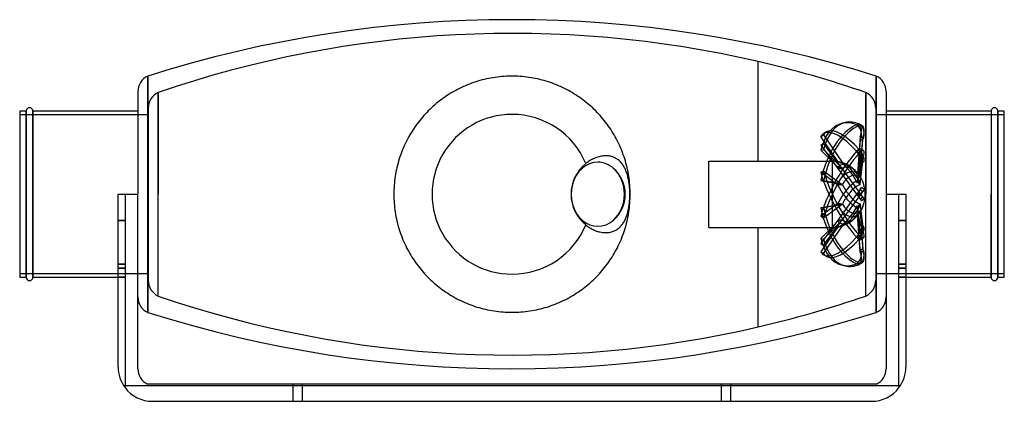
# Model space of a CAD drawing. Header units: millimetres. Extents: x -288 to 288, y -121 to 102.
import ezdxf

# ---------------------------------------------------------------- set-up
doc = ezdxf.new("R2010")
doc.units = ezdxf.units.MM
doc.layers.add('HIDDEN', color=7, linetype='Continuous')
doc.layers.add('THICK', color=7, linetype='Continuous')

msp = doc.modelspace()

# ---------------------------------------------------------------- linework, layer by layer
at = {"layer": 'HIDDEN'}
for p, q in [((143.75, 77.53), (143.75, 77.53)), ((143.75, 77.53), (143.75, 77.53)), ((143.75, 77.53), (143.75, 77.53)), ((143.75, 77.53), (143.75, 77.53)), ((143.75, 77.53), (143.75, 77.53)), ((143.75, 77.53), (143.75, 77.53)), ((143.75, 77.53), (143.75, 77.53)), ((143.75, 77.53), (143.75, 77.53)), ((143.75, 77.53), (143.75, 77.53)), ((143.75, 77.53), (143.75, 77.53)), ((143.75, 77.53), (143.75, 77.53)), ((143.75, 77.53), (143.75, 77.53)), ((143.75, 77.53), (143.75, 77.53)), ((143.75, 77.53), (143.75, 77.53)), ((143.75, 77.53), (143.75, 77.53)), ((143.75, 77.53), (143.75, 77.53)), ((143.75, 77.53), (143.75, 77.53)), ((143.75, 77.53), (143.75, 77.53)), ((143.75, 77.53), (143.75, 77.53)), ((143.75, 77.53), (143.75, 77.53)), ((143.75, 77.53), (143.75, 77.53)), ((143.75, 77.53), (143.75, 77.53)), ((143.75, 77.53), (143.75, 77.53)), ((143.75, 77.53), (143.75, 77.53)), ((143.75, 77.53), (143.75, 77.53)), ((143.75, 77.53), (143.75, 77.53)), ((143.75, 77.53), (143.75, 77.53)), ((143.75, 77.53), (143.75, 77.53)), ((143.75, 77.53), (143.75, 77.53)), ((143.75, 77.53), (143.75, 77.53)), ((143.75, 77.53), (143.75, 77.53)), ((143.75, 77.53), (143.75, 77.53)), ((143.75, 77.53), (143.75, 77.53)), ((143.75, 77.53), (143.75, 77.53)), ((143.75, 77.53), (143.75, 77.53)), ((143.75, 77.53), (143.75, 77.53)), ((143.75, 77.53), (143.75, 77.53)), ((143.75, 77.53), (143.75, 77.53)), ((143.75, 77.53), (143.75, 77.53)), ((143.75, 77.53), (143.75, 77.53)), ((143.75, 77.53), (143.75, 77.53)), ((143.75, 77.53), (143.75, 77.53)), ((143.75, 77.53), (143.75, 77.53)), ((143.75, 77.53), (143.75, 77.53)), ((143.75, 77.53), (143.75, 77.53)), ((143.75, 77.53), (143.75, 77.53)), ((143.75, 77.53), (143.75, 77.53)), ((143.75, 77.53), (143.75, 77.53)), ((143.75, 77.53), (143.75, 77.53)), ((143.75, 77.53), (143.75, 77.53)), ((143.75, 77.53), (143.75, 77.53)), ((143.75, 77.53), (143.75, 77.53)), ((143.75, 77.53), (143.75, 77.53)), ((143.75, 77.53), (143.75, 77.53)), ((143.75, 77.53), (143.75, 77.53)), ((143.75, 77.53), (143.75, 77.53)), ((143.75, 77.53), (143.75, 77.53)), ((143.75, 77.53), (143.75, 77.53)), ((143.75, 77.53), (143.75, 77.53)), ((143.75, 77.53), (143.75, 77.53)), ((143.75, 77.53), (143.75, 77.53)), ((143.75, 77.53), (143.75, 77.53)), ((143.75, 77.53), (143.75, 77.53)), ((143.75, 77.53), (143.75, 77.53)), ((143.75, 77.53), (143.75, 77.53)), ((143.75, 77.53), (143.75, 77.53)), ((143.75, 77.53), (143.75, 77.53)), ((143.75, 77.53), (143.75, 77.53)), ((143.75, 77.53), (143.75, 77.53)), ((143.75, 77.53), (143.75, 77.53)), ((143.75, 77.53), (143.75, 77.53)), ((143.75, 77.53), (143.75, 77.53)), ((143.75, 77.53), (143.75, 77.53)), ((143.75, 77.53), (143.75, 77.53)), ((143.75, 77.53), (143.75, 77.53)), ((143.75, 77.53), (143.75, 77.53)), ((143.75, 77.53), (143.75, 77.53)), ((143.75, 77.53), (143.75, 77.53)), ((143.75, 77.53), (143.75, 77.53)), ((143.75, 77.53), (143.75, 77.53)), ((143.75, 77.53), (143.75, 77.53)), ((143.75, 77.53), (143.75, 77.53)), ((143.75, 77.53), (143.75, 77.53)), ((143.75, 77.53), (143.75, 77.53)), ((143.75, 77.53), (143.75, 77.53)), ((143.75, 77.53), (143.75, 77.53)), ((143.75, 77.53), (143.75, 77.53)), ((143.75, 77.53), (143.75, 77.53)), ((143.75, 19.4), (143.75, 77.53)), ((143.75, 19.4), (143.75, 77.53)), ((-212.73, 0), (-212.73, 69.06)), ((212.73, 0), (212.73, 69.06)), ((-27.17, 63.43), (-28.33, 62.91)), ((-25.99, 63.92), (-27.17, 63.43)), ((-24.81, 64.39), (-25.99, 63.92)), ((-23.61, 64.84), (-24.81, 64.39)), ((-22.4, 65.26), (-23.61, 64.84)), ((-21.18, 65.67), (-22.4, 65.26)), ((-19.95, 66.05), (-21.18, 65.67)), ((-18.71, 66.42), (-19.95, 66.05)), ((-17.46, 66.76), (-18.71, 66.42)), ((-16.2, 67.07), (-17.46, 66.76)), ((-14.93, 67.37), (-16.2, 67.07)), ((-13.66, 67.63), (-14.93, 67.37)), ((-12.38, 67.88), (-13.66, 67.63)), ((-11.09, 68.1), (-12.38, 67.88)), ((-9.8, 68.3), (-11.09, 68.1)), ((-8.5, 68.47), (-9.8, 68.3)), ((-7.2, 68.62), (-8.5, 68.47)), ((-5.88, 68.75), (-7.2, 68.62)), ((-4.57, 68.85), (-5.88, 68.75)), ((-3.26, 68.92), (-4.57, 68.85)), ((-1.94, 68.97), (-3.26, 68.92)), ((-0.63, 69), (-1.94, 68.97)), ((0.69, 69), (-0.63, 69)), ((2, 68.97), (0.69, 69)), ((3.32, 68.92), (2, 68.97)), ((4.63, 68.84), (3.32, 68.92)), ((5.95, 68.74), (4.63, 68.84)), ((7.26, 68.62), (5.95, 68.74)), ((8.56, 68.47), (7.26, 68.62)), ((9.86, 68.29), (8.56, 68.47)), ((11.15, 68.09), (9.86, 68.29)), ((12.44, 67.87), (11.15, 68.09)), ((13.72, 67.62), (12.44, 67.87)), ((14.99, 67.35), (13.72, 67.62)), ((16.26, 67.06), (14.99, 67.35)), ((17.52, 66.74), (16.26, 67.06)), ((18.77, 66.4), (17.52, 66.74)), ((20, 66.04), (18.77, 66.4)), ((21.23, 65.65), (20, 66.04)), ((22.45, 65.25), (21.23, 65.65)), ((23.66, 64.82), (22.45, 65.25)), ((24.86, 64.37), (23.66, 64.82)), ((26.04, 63.9), (24.86, 64.37)), ((27.22, 63.41), (26.04, 63.9)), ((28.38, 62.89), (27.22, 63.41)), ((-206.65, 59.46), (-206.65, 0)), ((-206.65, 0), (-206.65, 59.46)), ((-37.21, 58.11), (-38.26, 57.42)), ((-36.14, 58.78), (-37.21, 58.11)), ((-35.07, 59.42), (-36.14, 58.78)), ((-33.98, 60.06), (-35.07, 59.42)), ((-32.87, 60.67), (-33.98, 60.06)), ((-31.76, 61.26), (-32.87, 60.67)), ((-30.63, 61.83), (-31.76, 61.26)), ((-29.49, 62.38), (-30.63, 61.83)), ((-28.33, 62.91), (-29.49, 62.38)), ((29.53, 62.36), (28.38, 62.89)), ((30.67, 61.81), (29.53, 62.36)), ((31.8, 61.23), (30.67, 61.81)), ((32.92, 60.64), (31.8, 61.23)), ((34.02, 60.03), (32.92, 60.64)), ((35.11, 59.4), (34.02, 60.03)), ((36.18, 58.75), (35.11, 59.4)), ((37.25, 58.08), (36.18, 58.75)), ((38.3, 57.4), (37.25, 58.08)), ((206.65, 59.46), (206.65, 0)), ((206.65, 0), (206.65, 59.46)), ((-45.22, 52.11), (-46.16, 51.29)), ((-44.27, 52.93), (-45.22, 52.11)), ((-43.3, 53.72), (-44.27, 52.93)), ((-42.32, 54.5), (-43.3, 53.72)), ((-41.33, 55.25), (-42.32, 54.5)), ((-40.32, 55.99), (-41.33, 55.25)), ((-39.3, 56.72), (-40.32, 55.99)), ((-38.26, 57.42), (-39.3, 56.72)), ((39.33, 56.69), (38.3, 57.4)), ((40.36, 55.97), (39.33, 56.69)), ((41.36, 55.23), (40.36, 55.97)), ((42.36, 54.47), (41.36, 55.23)), ((43.34, 53.69), (42.36, 54.47)), ((44.3, 52.9), (43.34, 53.69)), ((45.26, 52.09), (44.3, 52.9)), ((46.19, 51.26), (45.26, 52.09)), ((-287.5, 46.5), (-212.42, 46.5)), ((-283.75, 48.5), (-283.75, 0)), ((-279.75, 0), (-279.75, 48.5)), ((-212.42, 50.4), (-212.42, 0)), ((-50.61, 46.9), (-51.46, 45.97)), ((-49.75, 47.81), (-50.61, 46.9)), ((-48.88, 48.7), (-49.75, 47.81)), ((-47.99, 49.58), (-48.88, 48.7)), ((-47.08, 50.44), (-47.99, 49.58)), ((-46.16, 51.29), (-47.08, 50.44)), ((47.11, 50.41), (46.19, 51.26)), ((48.02, 49.55), (47.11, 50.41)), ((48.91, 48.67), (48.02, 49.55)), ((49.78, 47.78), (48.91, 48.67)), ((50.64, 46.87), (49.78, 47.78)), ((51.48, 45.94), (50.64, 46.87)), ((212.42, 50.4), (212.42, 0)), ((212.42, 46.5), (287.5, 46.5)), ((279.75, 48.5), (279.75, 0)), ((283.75, 0), (283.75, 48.5)), ((-55.43, 41.1), (-56.17, 40.08)), ((-54.67, 42.1), (-55.43, 41.1)), ((-53.89, 43.09), (-54.67, 42.1)), ((-53.1, 44.07), (-53.89, 43.09)), ((-52.28, 45.03), (-53.1, 44.07)), ((-51.46, 45.97), (-52.28, 45.03)), ((52.31, 45), (51.48, 45.94)), ((53.12, 44.04), (52.31, 45)), ((53.91, 43.06), (53.12, 44.04)), ((54.69, 42.07), (53.91, 43.06)), ((55.45, 41.07), (54.69, 42.07)), ((56.19, 40.05), (55.45, 41.07)), ((194.58, 41.89), (192.96, 41.52)), ((201.25, 40.59), (202.87, 40.95)), ((201.25, 40.59), (202.87, 40.23)), ((203.93, 40.35), (202.31, 40.71)), ((-59.61, 34.76), (-60.24, 33.66)), ((-58.96, 35.85), (-59.61, 34.76)), ((-58.29, 36.93), (-58.96, 35.85)), ((-57.6, 37.99), (-58.29, 36.93)), ((-56.89, 39.04), (-57.6, 37.99)), ((-56.17, 40.08), (-56.89, 39.04)), ((56.91, 39.01), (56.19, 40.05)), ((57.62, 37.96), (56.91, 39.01)), ((58.31, 36.9), (57.62, 37.96)), ((58.98, 35.82), (58.31, 36.9)), ((59.63, 34.73), (58.98, 35.82)), ((60.26, 33.62), (59.63, 34.73)), ((180.36, 33.72), (181.97, 34.67)), ((181.97, 34.67), (192.98, 18.41)), ((183.7, 36.42), (182.08, 35.46)), ((-62.56, 29.11), (-63.09, 27.94)), ((-62.01, 30.26), (-62.56, 29.11)), ((-61.44, 31.41), (-62.01, 30.26)), ((-60.85, 32.54), (-61.44, 31.41)), ((-60.24, 33.66), (-60.85, 32.54)), ((60.87, 32.5), (60.26, 33.62)), ((61.46, 31.37), (60.87, 32.5)), ((62.03, 30.22), (61.46, 31.37)), ((62.58, 29.07), (62.03, 30.22)), ((63.11, 27.9), (62.58, 29.07)), ((190.25, 19.1), (180.36, 33.72)), ((180.36, 28.76), (181.97, 29.93)), ((180.36, 28.76), (201.25, 0)), ((202.87, 1.18), (181.97, 29.93)), ((203.27, 33.57), (201.77, 12.03)), ((203.27, 31.86), (201.77, 11.59)), ((203.25, 9.68), (204.88, 33.21)), ((203.25, 10.08), (204.88, 32.22)), ((203.27, 33.57), (204.88, 33.21)), ((203.27, 31.86), (204.88, 32.22)), ((-65, 23.14), (-65.43, 21.91)), ((-64.56, 24.36), (-65, 23.14)), ((-64.09, 25.56), (-64.56, 24.36)), ((-63.6, 26.75), (-64.09, 25.56)), ((-63.09, 27.94), (-63.6, 26.75)), ((63.62, 26.72), (63.11, 27.9)), ((64.1, 25.53), (63.62, 26.72)), ((64.57, 24.33), (64.1, 25.53)), ((65.01, 23.12), (64.57, 24.33)), ((65.43, 21.9), (65.01, 23.12)), ((180.36, 25.81), (181.97, 26.17)), ((190.25, 15.76), (180.36, 25.81)), ((181.97, 26.17), (192.98, 15.01)), ((201.25, 25.09), (202.87, 26.04)), ((201.25, 25.09), (202.87, 24.14)), ((205.33, 25.47), (203.71, 26.42)), ((-66.56, 18.18), (-66.89, 16.92)), ((-66.21, 19.44), (-66.56, 18.18)), ((-65.83, 20.68), (-66.21, 19.44)), ((-65.43, 21.91), (-65.83, 20.68)), ((43.68, 18.38), (43.1, 17.93)), ((44.28, 18.82), (43.68, 18.38)), ((44.91, 19.25), (44.28, 18.82)), ((45.54, 19.65), (44.91, 19.25)), ((46.18, 20.02), (45.54, 19.65)), ((46.8, 20.35), (46.18, 20.02)), ((47.41, 20.66), (46.8, 20.35)), ((48.05, 20.95), (47.41, 20.66)), ((48.71, 21.22), (48.05, 20.95)), ((49.38, 21.48), (48.71, 21.22)), ((50.05, 21.7), (49.38, 21.48)), ((50.72, 21.89), (50.05, 21.7)), ((51.36, 22.05), (50.72, 21.89)), ((51.98, 22.18), (51.36, 22.05)), ((52.61, 22.29), (51.98, 22.18)), ((53.26, 22.37), (52.61, 22.29)), ((53.9, 22.43), (53.26, 22.37)), ((54.55, 22.45), (53.9, 22.43)), ((55.18, 22.45), (54.55, 22.45)), ((55.79, 22.42), (55.18, 22.45)), ((56.37, 22.36), (55.79, 22.42)), ((56.93, 22.28), (56.37, 22.36)), ((57.5, 22.17), (56.93, 22.28)), ((58.07, 22.03), (57.5, 22.17)), ((58.63, 21.86), (58.07, 22.03)), ((59.19, 21.67), (58.63, 21.86)), ((59.72, 21.44), (59.19, 21.67)), ((60.24, 21.2), (59.72, 21.44)), ((60.73, 20.93), (60.24, 21.2)), ((61.18, 20.65), (60.73, 20.93)), ((61.63, 20.35), (61.18, 20.65)), ((62.07, 20.02), (61.63, 20.35)), ((62.51, 19.66), (62.07, 20.02)), ((62.93, 19.27), (62.51, 19.66)), ((63.35, 18.86), (62.93, 19.27)), ((63.74, 18.42), (63.35, 18.86)), ((64.12, 17.97), (63.74, 18.42)), ((64.48, 17.5), (64.12, 17.97)), ((64.82, 17.01), (64.48, 17.5)), ((65.83, 20.67), (65.43, 21.9)), ((66.21, 19.43), (65.83, 20.67)), ((66.56, 18.18), (66.21, 19.43)), ((66.89, 16.92), (66.56, 18.18)), ((115, 0), (115, 19.4)), ((115, 19.4), (143.75, 19.4)), ((143.75, 19.4), (143.75, 19.4)), ((143.75, 19.4), (143.75, 19.4)), ((143.75, 19.4), (143.75, 19.4)), ((143.75, 19.4), (143.75, 19.4)), ((143.75, 19.4), (143.75, 19.4)), ((143.75, 19.4), (143.75, 19.4)), ((143.75, 19.4), (143.75, 19.4)), ((143.75, 19.4), (143.75, 19.4)), ((143.75, 19.4), (143.75, 19.4)), ((143.75, 19.4), (143.75, 19.4)), ((143.75, 19.4), (143.75, 19.4)), ((143.75, 19.4), (143.75, 19.4)), ((143.75, 19.4), (143.75, 19.4)), ((143.75, 19.4), (143.75, 19.4)), ((143.75, 19.4), (143.75, 19.4)), ((143.75, 19.4), (143.75, 19.4)), ((143.75, 19.4), (143.75, 19.4)), ((143.75, 19.4), (143.75, 19.4)), ((143.75, 19.4), (143.75, 19.4)), ((143.75, 19.4), (143.75, 19.4)), ((143.75, 19.4), (143.75, 19.4)), ((143.75, 19.4), (143.75, 19.4)), ((143.75, 19.4), (143.75, 19.4)), ((143.75, 19.4), (143.75, 19.4)), ((143.75, 19.4), (143.75, 19.4)), ((143.75, 19.4), (143.75, 19.4)), ((143.75, 19.4), (143.75, 19.4)), ((143.75, 19.4), (143.75, 19.4)), ((143.75, 19.4), (143.75, 19.4)), ((143.75, 19.4), (143.75, 19.4)), ((143.75, 19.4), (143.75, 19.4)), ((143.75, 19.4), (143.75, 19.4)), ((143.75, 19.4), (143.75, 19.4)), ((143.75, 19.4), (143.75, 19.4)), ((143.75, 19.4), (143.75, 19.4)), ((143.75, 19.4), (143.75, 19.4)), ((143.75, 19.4), (143.75, 19.4)), ((143.75, 19.4), (143.75, 19.4)), ((143.75, 19.4), (143.75, 19.4)), ((143.75, 19.4), (143.75, 19.4)), ((143.75, 19.4), (143.75, 19.4)), ((143.75, 19.4), (143.75, 19.4)), ((143.75, 19.4), (143.75, 19.4)), ((143.75, 19.4), (143.75, 19.4)), ((143.75, 19.4), (143.75, 19.4)), ((143.75, 19.4), (143.75, 19.4)), ((143.75, 19.4), (143.75, 19.4)), ((143.75, 19.4), (143.75, 19.4)), ((143.75, 19.4), (143.75, 19.4)), ((143.75, 19.4), (143.75, 19.4)), ((143.75, 19.4), (143.75, 19.4)), ((143.75, 19.4), (143.75, 19.4)), ((143.75, 19.4), (143.75, 19.4)), ((143.75, 19.4), (143.75, 19.4)), ((143.75, 19.4), (143.75, 19.4)), ((143.75, 19.4), (143.75, 19.4)), ((143.75, 19.4), (143.75, 19.4)), ((143.75, 19.4), (143.75, 19.4)), ((143.75, 19.4), (143.75, 19.4)), ((143.75, 19.4), (143.75, 19.4)), ((143.75, 19.4), (143.75, 19.4)), ((143.75, 19.4), (143.75, 19.4)), ((143.75, 19.4), (143.75, 19.4)), ((143.75, 19.4), (143.75, 19.4)), ((143.75, 19.4), (143.75, 19.4)), ((143.75, 19.4), (143.75, 19.4)), ((143.75, 19.4), (143.75, 19.4)), ((143.75, 19.4), (143.75, 19.4)), ((143.75, 19.4), (143.75, 19.4)), ((143.75, 19.4), (143.75, 19.4)), ((143.75, 19.4), (143.75, 19.4)), ((143.75, 19.4), (143.75, 19.4)), ((143.75, 19.4), (143.75, 19.4)), ((143.75, 19.4), (143.75, 19.4)), ((143.75, 19.4), (143.75, 19.4)), ((143.75, 19.4), (143.75, 19.4)), ((143.75, 19.4), (186.88, 19.4)), ((186.88, 19.4), (186.88, 0)), ((203.27, 22.46), (201.77, 7.87)), ((203.27, 17.98), (201.77, 6.72)), ((203.25, 5.58), (204.88, 21.51)), ((203.25, 6.64), (204.88, 18.93)), ((203.27, 22.46), (204.88, 21.51)), ((203.27, 17.98), (204.88, 18.93)), ((205.33, 19.01), (203.71, 18.05)), ((-67.98, 11.8), (-68.2, 10.5)), ((-67.75, 13.09), (-67.98, 11.8)), ((-67.49, 14.37), (-67.75, 13.09)), ((-67.2, 15.65), (-67.49, 14.37)), ((-66.89, 16.92), (-67.2, 15.65)), ((65.13, 16.52), (64.82, 17.01)), ((65.43, 16.03), (65.13, 16.52)), ((65.71, 15.5), (65.43, 16.03)), ((66, 14.95), (65.71, 15.5)), ((66.27, 14.37), (66, 14.95)), ((66.52, 13.77), (66.27, 14.37)), ((66.76, 13.15), (66.52, 13.77)), ((66.98, 12.54), (66.76, 13.15)), ((67.2, 15.65), (66.89, 16.92)), ((67.18, 11.93), (66.98, 12.54)), ((67.37, 11.32), (67.18, 11.93)), ((67.49, 14.37), (67.2, 15.65)), ((67.75, 13.08), (67.49, 14.37)), ((67.98, 11.79), (67.75, 13.08)), ((68.2, 10.5), (67.98, 11.79)), ((180.36, 12.81), (181.97, 13.76)), ((190.25, 5.39), (180.36, 12.81)), ((181.97, 13.76), (192.98, 5.51)), ((-68.68, 6.59), (-68.8, 5.27)), ((-68.55, 7.9), (-68.68, 6.59)), ((-68.38, 9.2), (-68.55, 7.9)), ((-68.2, 10.5), (-68.38, 9.2)), ((67.55, 10.66), (67.37, 11.32)), ((67.73, 9.98), (67.55, 10.66)), ((67.88, 9.29), (67.73, 9.98)), ((68.02, 8.63), (67.88, 9.29)), ((68.14, 7.97), (68.02, 8.63)), ((68.26, 7.29), (68.14, 7.97)), ((68.38, 9.2), (68.2, 10.5)), ((68.36, 6.59), (68.26, 7.29)), ((68.46, 5.87), (68.36, 6.59)), ((68.55, 7.89), (68.38, 9.2)), ((68.54, 5.14), (68.46, 5.87)), ((68.69, 6.58), (68.55, 7.89)), ((68.8, 5.27), (68.69, 6.58)), ((190.25, 6.41), (180.36, 8.03)), ((180.36, 8.03), (181.97, 7.67)), ((181.97, 7.67), (192.98, 5.87)), ((-283.75, 0), (-283.75, -48.5)), ((-279.75, -48.5), (-279.75, 0)), ((-230, 0), (-230, 0)), ((-230, 0), (-230, 0)), ((-226, 0), (-226, 0)), ((-226, 0), (-226, 0)), ((-218.5, 0), (-218.5, 0)), ((-218.5, 0), (-218.5, 0)), ((-218.5, 0), (-218.5, 0)), ((-218.5, 0), (-218.5, 0)), ((-212.42, 0), (-212.42, -50.4)), ((-206.65, -59.46), (-206.65, 0)), ((-68.99, 1.32), (-69, 0)), ((-69, 0), (-68.99, -1.31)), ((-68.95, 2.64), (-68.99, 1.32)), ((-68.89, 3.96), (-68.95, 2.64)), ((-68.8, 5.27), (-68.89, 3.96)), ((68.62, 4.4), (68.54, 5.14)), ((68.68, 3.65), (68.62, 4.4)), ((68.73, 2.91), (68.68, 3.65)), ((68.76, 2.16), (68.73, 2.91)), ((68.79, 1.43), (68.76, 2.16)), ((68.8, 0.71), (68.79, 1.43)), ((68.89, 3.96), (68.8, 5.27)), ((68.81, 0), (68.8, 0.71)), ((68.8, -0.71), (68.81, 0)), ((68.95, 2.64), (68.89, 3.96)), ((68.99, 1.32), (68.95, 2.64)), ((69, 0), (68.99, 1.32)), ((68.99, -1.31), (69, 0)), ((201.25, 0), (202.87, 1.18)), ((201.77, 0.71), (201.25, 0)), ((201.25, 0), (204.1, -3.92)), ((203.27, 2.77), (201.77, 0.71)), ((205.72, -2.75), (202.87, 1.18)), ((203.25, -0.66), (204.88, 1.6)), ((203.27, 2.77), (204.1, 3.92)), ((203.27, 2.77), (204.88, 1.6)), ((205.72, 2.75), (204.1, 3.92)), ((205.72, 2.75), (204.88, 1.6)), ((206.65, -59.46), (206.65, 0)), ((212.42, 0), (212.42, -50.4)), ((218.5, 0), (218.5, 0)), ((218.5, 0), (218.5, 0)), ((218.5, 0), (218.5, 0)), ((218.5, 0), (218.5, 0)), ((226, 0), (226, 0)), ((226, 0), (226, 0)), ((230, 0), (230, 0)), ((230, 0), (230, 0)), ((-212.73, -69.06), (-212.73, 0)), ((-68.99, -1.31), (-68.95, -2.62)), ((-68.95, -2.62), (-68.89, -3.94)), ((-68.89, -3.94), (-68.8, -5.24)), ((-68.8, -5.24), (-68.69, -6.55)), ((68.46, -5.87), (68.54, -5.14)), ((68.54, -5.14), (68.62, -4.4)), ((68.62, -4.4), (68.68, -3.65)), ((68.68, -3.65), (68.73, -2.91)), ((68.69, -6.55), (68.8, -5.24)), ((68.73, -2.91), (68.76, -2.16)), ((68.76, -2.16), (68.79, -1.43)), ((68.79, -1.43), (68.8, -0.71)), ((68.8, -5.24), (68.89, -3.93)), ((68.89, -3.93), (68.95, -2.62)), ((68.95, -2.62), (68.99, -1.31)), ((115, -19.4), (115, 0)), ((190.25, -5.39), (180.36, -12.81)), ((181.97, -13.76), (192.98, -5.51)), ((186.88, 0), (186.88, -19.4)), ((201.25, 0), (190.25, -15.13)), ((192.98, -14.79), (203.25, -0.66)), ((201.25, 0), (202.87, -1.18)), ((203.25, -5.58), (204.88, -21.51)), ((203.27, -2.77), (204.88, -1.6)), ((205.72, -2.75), (204.1, -3.92)), ((212.73, -69.06), (212.73, 0)), ((279.75, 0), (279.75, -48.5)), ((283.75, -48.5), (283.75, 0)), ((-68.69, -6.55), (-68.55, -7.85)), ((-68.55, -7.85), (-68.39, -9.15)), ((-68.39, -9.15), (-68.21, -10.44)), ((-68.21, -10.44), (-68, -11.73)), ((67.18, -11.93), (67.37, -11.32)), ((67.37, -11.32), (67.55, -10.66)), ((67.55, -10.66), (67.73, -9.98)), ((67.73, -9.98), (67.88, -9.29)), ((67.88, -9.29), (68.02, -8.63)), ((68, -11.73), (68.21, -10.44)), ((68.02, -8.63), (68.14, -7.97)), ((68.14, -7.97), (68.26, -7.29)), ((68.21, -10.44), (68.39, -9.15)), ((68.26, -7.29), (68.36, -6.59)), ((68.36, -6.59), (68.46, -5.87)), ((68.39, -9.15), (68.55, -7.85)), ((68.55, -7.85), (68.69, -6.55)), ((190.25, -6.41), (180.36, -8.03)), ((180.36, -8.03), (181.97, -7.67)), ((181.97, -7.67), (192.98, -5.87)), ((203.27, -17.98), (201.77, -6.72)), ((203.27, -22.46), (201.77, -7.87)), ((203.25, -6.64), (204.88, -18.93)), ((203.25, -9.68), (204.88, -33.21)), ((203.25, -10.08), (204.88, -32.22)), ((-226, -15.37), (-230, -15.37)), ((-230, -15.37), (-226, -15.37)), ((-68, -11.73), (-67.76, -13.01)), ((-67.76, -13.01), (-67.5, -14.29)), ((-67.5, -14.29), (-67.22, -15.56)), ((-67.22, -15.56), (-66.92, -16.82)), ((-66.92, -16.82), (-66.59, -18.07)), ((64.48, -17.5), (64.82, -17.01)), ((64.82, -17.01), (65.13, -16.52)), ((65.13, -16.52), (65.43, -16.03)), ((65.43, -16.03), (65.71, -15.5)), ((65.71, -15.5), (66, -14.95)), ((66, -14.95), (66.27, -14.37)), ((66.27, -14.37), (66.52, -13.77)), ((66.52, -13.77), (66.76, -13.15)), ((66.59, -18.07), (66.92, -16.82)), ((66.76, -13.15), (66.98, -12.54)), ((66.92, -16.82), (67.22, -15.56)), ((66.98, -12.54), (67.18, -11.93)), ((67.22, -15.56), (67.51, -14.29)), ((67.51, -14.29), (67.76, -13.01)), ((67.76, -13.01), (68, -11.73)), ((180.36, -12.81), (181.97, -13.76)), ((190.25, -15.13), (180.36, -28.76)), ((190.25, -15.76), (180.36, -25.81)), ((181.97, -29.93), (192.98, -14.79)), ((181.97, -26.17), (192.98, -15.01)), ((203.27, -31.86), (201.77, -11.59)), ((203.27, -33.57), (201.77, -12.03)), ((230, -15.37), (226, -15.37)), ((226, -15.37), (230, -15.37)), ((-66.59, -18.07), (-66.24, -19.32)), ((-66.24, -19.32), (-65.87, -20.56)), ((-65.87, -20.56), (-65.47, -21.78)), ((-65.47, -21.78), (-65.05, -23)), ((43.1, -17.93), (43.68, -18.38)), ((43.68, -18.38), (44.28, -18.82)), ((44.28, -18.82), (44.91, -19.25)), ((44.91, -19.25), (45.54, -19.65)), ((45.54, -19.65), (46.18, -20.02)), ((46.18, -20.02), (46.8, -20.35)), ((46.8, -20.35), (47.41, -20.66)), ((47.41, -20.66), (48.05, -20.95)), ((48.05, -20.95), (48.71, -21.22)), ((48.71, -21.22), (49.38, -21.48)), ((49.38, -21.48), (50.05, -21.7)), ((50.05, -21.7), (50.72, -21.89)), ((50.72, -21.89), (51.36, -22.05)), ((51.36, -22.05), (51.98, -22.18)), ((51.98, -22.18), (52.61, -22.29)), ((52.61, -22.29), (53.26, -22.37)), ((53.26, -22.37), (53.9, -22.43)), ((53.9, -22.43), (54.55, -22.45)), ((54.55, -22.45), (55.18, -22.45)), ((55.18, -22.45), (55.79, -22.42)), ((55.79, -22.42), (56.37, -22.36)), ((56.37, -22.36), (56.93, -22.28)), ((56.93, -22.28), (57.5, -22.17)), ((57.5, -22.17), (58.07, -22.03)), ((58.07, -22.03), (58.63, -21.86)), ((58.63, -21.86), (59.19, -21.67)), ((59.19, -21.67), (59.72, -21.44)), ((59.72, -21.44), (60.24, -21.2)), ((60.24, -21.2), (60.73, -20.93)), ((60.73, -20.93), (61.18, -20.65)), ((61.18, -20.65), (61.63, -20.35)), ((61.63, -20.35), (62.07, -20.02)), ((62.07, -20.02), (62.51, -19.66)), ((62.51, -19.66), (62.93, -19.27)), ((62.93, -19.27), (63.35, -18.86)), ((63.35, -18.86), (63.74, -18.42)), ((63.74, -18.42), (64.12, -17.97)), ((64.12, -17.97), (64.48, -17.5)), ((65.05, -23), (65.47, -21.79)), ((65.47, -21.79), (65.87, -20.56)), ((65.87, -20.56), (66.24, -19.32)), ((66.24, -19.32), (66.59, -18.07)), ((115, -19.4), (143.75, -19.4)), ((143.75, -19.4), (143.75, -19.4)), ((143.75, -19.4), (143.75, -19.4)), ((143.75, -19.4), (143.75, -19.4)), ((143.75, -19.4), (143.75, -19.4)), ((143.75, -19.4), (143.75, -19.4)), ((143.75, -19.4), (143.75, -19.4)), ((143.75, -19.4), (143.75, -19.4)), ((143.75, -19.4), (143.75, -19.4)), ((143.75, -19.4), (143.75, -19.4)), ((143.75, -19.4), (143.75, -19.4)), ((143.75, -19.4), (143.75, -19.4)), ((143.75, -19.4), (143.75, -19.4)), ((143.75, -19.4), (143.75, -19.4)), ((143.75, -19.4), (143.75, -19.4)), ((143.75, -19.4), (143.75, -19.4)), ((143.75, -19.4), (143.75, -19.4)), ((143.75, -19.4), (143.75, -19.4)), ((143.75, -19.4), (143.75, -19.4)), ((143.75, -19.4), (143.75, -19.4)), ((143.75, -19.4), (143.75, -19.4)), ((143.75, -19.4), (143.75, -19.4)), ((143.75, -19.4), (143.75, -19.4)), ((143.75, -19.4), (143.75, -19.4)), ((143.75, -19.4), (143.75, -19.4)), ((143.75, -19.4), (143.75, -19.4)), ((143.75, -19.4), (143.75, -19.4)), ((143.75, -19.4), (143.75, -19.4)), ((143.75, -19.4), (143.75, -19.4)), ((143.75, -19.4), (143.75, -19.4)), ((143.75, -19.4), (143.75, -19.4)), ((143.75, -19.4), (143.75, -19.4)), ((143.75, -19.4), (143.75, -19.4)), ((143.75, -19.4), (143.75, -19.4)), ((143.75, -19.4), (143.75, -19.4)), ((143.75, -19.4), (143.75, -19.4)), ((143.75, -19.4), (143.75, -19.4)), ((143.75, -19.4), (143.75, -19.4)), ((143.75, -19.4), (143.75, -19.4)), ((143.75, -19.4), (143.75, -19.4)), ((143.75, -19.4), (143.75, -19.4)), ((143.75, -19.4), (143.75, -19.4)), ((143.75, -19.4), (143.75, -19.4)), ((143.75, -19.4), (143.75, -19.4)), ((143.75, -19.4), (143.75, -19.4)), ((143.75, -19.4), (143.75, -19.4)), ((143.75, -19.4), (143.75, -19.4)), ((143.75, -19.4), (143.75, -19.4)), ((143.75, -19.4), (143.75, -19.4)), ((143.75, -19.4), (143.75, -19.4)), ((143.75, -19.4), (143.75, -19.4)), ((143.75, -19.4), (143.75, -19.4)), ((143.75, -19.4), (143.75, -19.4)), ((143.75, -19.4), (143.75, -19.4)), ((143.75, -19.4), (143.75, -19.4)), ((143.75, -19.4), (143.75, -19.4)), ((143.75, -19.4), (143.75, -19.4)), ((143.75, -19.4), (143.75, -19.4)), ((143.75, -19.4), (143.75, -19.4)), ((143.75, -19.4), (143.75, -19.4)), ((143.75, -19.4), (143.75, -19.4)), ((143.75, -19.4), (143.75, -19.4)), ((143.75, -19.4), (143.75, -19.4)), ((143.75, -19.4), (143.75, -19.4)), ((143.75, -19.4), (143.75, -19.4)), ((143.75, -19.4), (143.75, -19.4)), ((143.75, -19.4), (143.75, -19.4)), ((143.75, -19.4), (143.75, -19.4)), ((143.75, -19.4), (143.75, -19.4)), ((143.75, -19.4), (143.75, -19.4)), ((143.75, -19.4), (143.75, -19.4)), ((143.75, -19.4), (143.75, -19.4)), ((143.75, -19.4), (143.75, -19.4)), ((143.75, -19.4), (143.75, -19.4)), ((143.75, -19.4), (143.75, -19.4)), ((143.75, -19.4), (143.75, -19.4)), ((143.75, -19.4), (143.75, -19.4)), ((143.75, -77.53), (143.75, -19.4)), ((143.75, -77.53), (143.75, -19.4)), ((143.75, -19.4), (186.88, -19.4)), ((190.25, -19.1), (180.36, -33.72)), ((181.97, -34.67), (192.98, -18.41)), ((203.27, -17.98), (204.88, -18.93)), ((203.27, -22.46), (204.88, -21.51)), ((205.33, -19.01), (203.71, -18.05)), ((-65.05, -23), (-64.61, -24.21)), ((-64.61, -24.21), (-64.15, -25.41)), ((-64.15, -25.41), (-63.67, -26.6)), ((-63.67, -26.6), (-63.16, -27.77)), ((-63.16, -27.77), (-62.64, -28.94)), ((62.64, -28.94), (63.16, -27.78)), ((63.16, -27.78), (63.67, -26.6)), ((63.67, -26.6), (64.15, -25.41)), ((64.15, -25.41), (64.61, -24.21)), ((64.61, -24.21), (65.05, -23)), ((180.36, -25.81), (181.97, -26.17)), ((201.25, -25.09), (202.87, -24.14)), ((201.25, -25.09), (202.87, -26.04)), ((205.33, -25.47), (203.71, -26.42)), ((-62.64, -28.94), (-62.09, -30.09)), ((-62.09, -30.09), (-61.53, -31.23)), ((-61.53, -31.23), (-60.94, -32.36)), ((-60.94, -32.36), (-60.34, -33.47)), ((-60.34, -33.47), (-59.71, -34.57)), ((59.71, -34.57), (60.34, -33.47)), ((60.34, -33.47), (60.94, -32.36)), ((60.94, -32.36), (61.53, -31.23)), ((61.53, -31.23), (62.09, -30.09)), ((62.09, -30.09), (62.64, -28.94)), ((180.36, -28.76), (181.97, -29.93)), ((180.36, -33.72), (181.97, -34.67)), ((203.27, -31.86), (204.88, -32.22)), ((203.27, -33.57), (204.88, -33.21)), ((-59.71, -34.57), (-59.07, -35.66)), ((-59.07, -35.66), (-58.41, -36.73)), ((-58.41, -36.73), (-57.73, -37.8)), ((-57.73, -37.8), (-57.03, -38.84)), ((-57.03, -38.84), (-56.31, -39.87)), ((-56.31, -39.87), (-55.58, -40.89)), ((55.58, -40.88), (56.32, -39.87)), ((56.32, -39.87), (57.03, -38.84)), ((57.03, -38.84), (57.73, -37.79)), ((57.73, -37.79), (58.41, -36.73)), ((58.41, -36.73), (59.07, -35.66)), ((59.07, -35.66), (59.71, -34.57)), ((183.7, -36.42), (182.08, -35.46)), ((201.25, -40.59), (202.87, -40.23)), ((-230, -40.94), (-226, -40.94)), ((-226, -40.94), (-230, -40.94)), ((-226, -43.22), (-230, -43.22)), ((-230, -43.22), (-226, -43.22)), ((-55.58, -40.89), (-54.83, -41.89)), ((-54.83, -41.89), (-54.06, -42.88)), ((-54.06, -42.88), (-53.27, -43.85)), ((-53.27, -43.85), (-52.47, -44.81)), ((-52.47, -44.81), (-51.65, -45.75)), ((-51.65, -45.75), (-50.82, -46.67)), ((50.82, -46.67), (51.66, -45.74)), ((51.66, -45.74), (52.48, -44.8)), ((52.48, -44.8), (53.28, -43.85)), ((53.28, -43.85), (54.06, -42.87)), ((54.06, -42.87), (54.83, -41.89)), ((54.83, -41.89), (55.58, -40.88)), ((194.58, -41.89), (192.96, -41.52)), ((201.25, -40.59), (202.87, -40.95)), ((203.93, -40.35), (202.31, -40.71)), ((226, -40.94), (230, -40.94)), ((230, -40.94), (226, -40.94)), ((230, -43.22), (226, -43.22)), ((226, -43.22), (230, -43.22)), ((-212.42, -46.5), (-287.5, -46.5)), ((-230, -48.46), (-226, -48.46)), ((-226, -48.46), (-230, -48.46)), ((-50.82, -46.67), (-49.97, -47.58)), ((-49.97, -47.58), (-49.1, -48.48)), ((-49.1, -48.48), (-48.22, -49.36)), ((-48.22, -49.36), (-47.32, -50.22)), ((-47.32, -50.22), (-46.41, -51.06)), ((-46.41, -51.06), (-45.48, -51.89)), ((45.49, -51.88), (46.42, -51.05)), ((46.42, -51.05), (47.33, -50.21)), ((47.33, -50.21), (48.23, -49.35)), ((48.23, -49.35), (49.11, -48.47)), ((49.11, -48.47), (49.97, -47.58)), ((49.97, -47.58), (50.82, -46.67)), ((287.5, -46.5), (212.42, -46.5)), ((226, -48.46), (230, -48.46)), ((230, -48.46), (226, -48.46)), ((-45.48, -51.89), (-44.54, -52.7)), ((-44.54, -52.7), (-43.58, -53.49)), ((-43.58, -53.49), (-42.61, -54.27)), ((-42.61, -54.27), (-41.63, -55.03)), ((-41.63, -55.03), (-40.63, -55.77)), ((-40.63, -55.77), (-39.62, -56.49)), ((-39.62, -56.49), (-38.59, -57.2)), ((-38.59, -57.2), (-37.55, -57.89)), ((37.56, -57.88), (38.6, -57.19)), ((38.6, -57.19), (39.63, -56.49)), ((39.63, -56.49), (40.64, -55.76)), ((40.64, -55.76), (41.64, -55.02)), ((41.64, -55.02), (42.62, -54.26)), ((42.62, -54.26), (43.59, -53.49)), ((43.59, -53.49), (44.55, -52.69)), ((44.55, -52.69), (45.49, -51.88)), ((-37.55, -57.89), (-36.5, -58.56)), ((-36.5, -58.56), (-35.43, -59.21)), ((-35.43, -59.21), (-34.35, -59.84)), ((-34.35, -59.84), (-33.26, -60.46)), ((-33.26, -60.46), (-32.15, -61.05)), ((-32.15, -61.05), (-31.04, -61.63)), ((-31.04, -61.63), (-29.91, -62.18)), ((-29.91, -62.18), (-28.77, -62.72)), ((-28.77, -62.72), (-27.61, -63.23)), ((-27.61, -63.23), (-26.45, -63.73)), ((26.46, -63.73), (27.62, -63.23)), ((27.62, -63.23), (28.78, -62.71)), ((28.78, -62.71), (29.92, -62.18)), ((29.92, -62.18), (31.05, -61.62)), ((31.05, -61.62), (32.16, -61.04)), ((32.16, -61.04), (33.27, -60.45)), ((33.27, -60.45), (34.36, -59.84)), ((34.36, -59.84), (35.44, -59.2)), ((35.44, -59.2), (36.51, -58.55)), ((36.51, -58.55), (37.56, -57.88)), ((-26.45, -63.73), (-25.27, -64.21)), ((-25.27, -64.21), (-24.08, -64.66)), ((-24.08, -64.66), (-22.88, -65.09)), ((-22.88, -65.09), (-21.67, -65.51)), ((-21.67, -65.51), (-20.46, -65.9)), ((-20.46, -65.9), (-19.23, -66.27)), ((-19.23, -66.27), (-17.99, -66.61)), ((-17.99, -66.61), (-16.75, -66.94)), ((-16.75, -66.94), (-15.49, -67.24)), ((-15.49, -67.24), (-14.23, -67.52)), ((-14.23, -67.52), (-12.96, -67.77)), ((-12.96, -67.77), (-11.68, -68)), ((-11.68, -68), (-10.4, -68.21)), ((-10.4, -68.21), (-9.11, -68.4)), ((-9.11, -68.4), (-7.81, -68.56)), ((-7.81, -68.56), (-6.52, -68.69)), ((-6.52, -68.69), (-5.22, -68.8)), ((-5.22, -68.8), (-3.92, -68.89)), ((-3.92, -68.89), (-2.61, -68.95)), ((-2.61, -68.95), (-1.3, -68.99)), ((-1.3, -68.99), (0.01, -69)), ((0.01, -69), (1.32, -68.99)), ((1.32, -68.99), (2.63, -68.95)), ((2.63, -68.95), (3.93, -68.89)), ((3.93, -68.89), (5.24, -68.8)), ((5.24, -68.8), (6.53, -68.69)), ((6.53, -68.69), (7.83, -68.55)), ((7.83, -68.55), (9.12, -68.39)), ((9.12, -68.39), (10.41, -68.21)), ((10.41, -68.21), (11.7, -68)), ((11.7, -68), (12.97, -67.77)), ((12.97, -67.77), (14.24, -67.51)), ((14.24, -67.51), (15.51, -67.24)), ((15.51, -67.24), (16.76, -66.93)), ((16.76, -66.93), (18, -66.61)), ((18, -66.61), (19.24, -66.26)), ((19.24, -66.26), (20.47, -65.89)), ((20.47, -65.89), (21.69, -65.5)), ((21.69, -65.5), (22.9, -65.09)), ((22.9, -65.09), (24.09, -64.66)), ((24.09, -64.66), (25.28, -64.2)), ((25.28, -64.2), (26.46, -63.73)), ((143.75, -77.53), (143.75, -77.53)), ((143.75, -77.53), (143.75, -77.53)), ((143.75, -77.53), (143.75, -77.53)), ((143.75, -77.53), (143.75, -77.53)), ((143.75, -77.53), (143.75, -77.53)), ((143.75, -77.53), (143.75, -77.53)), ((143.75, -77.53), (143.75, -77.53)), ((143.75, -77.53), (143.75, -77.53)), ((143.75, -77.53), (143.75, -77.53)), ((143.75, -77.53), (143.75, -77.53)), ((143.75, -77.53), (143.75, -77.53)), ((143.75, -77.53), (143.75, -77.53)), ((143.75, -77.53), (143.75, -77.53)), ((143.75, -77.53), (143.75, -77.53)), ((143.75, -77.53), (143.75, -77.53)), ((143.75, -77.53), (143.75, -77.53)), ((143.75, -77.53), (143.75, -77.53)), ((143.75, -77.53), (143.75, -77.53)), ((143.75, -77.53), (143.75, -77.53)), ((143.75, -77.53), (143.75, -77.53)), ((143.75, -77.53), (143.75, -77.53)), ((143.75, -77.53), (143.75, -77.53)), ((143.75, -77.53), (143.75, -77.53)), ((143.75, -77.53), (143.75, -77.53)), ((143.75, -77.53), (143.75, -77.53)), ((143.75, -77.53), (143.75, -77.53)), ((143.75, -77.53), (143.75, -77.53)), ((143.75, -77.53), (143.75, -77.53)), ((143.75, -77.53), (143.75, -77.53)), ((143.75, -77.53), (143.75, -77.53)), ((143.75, -77.53), (143.75, -77.53)), ((143.75, -77.53), (143.75, -77.53)), ((143.75, -77.53), (143.75, -77.53)), ((143.75, -77.53), (143.75, -77.53)), ((143.75, -77.53), (143.75, -77.53)), ((143.75, -77.53), (143.75, -77.53)), ((143.75, -77.53), (143.75, -77.53)), ((143.75, -77.53), (143.75, -77.53)), ((143.75, -77.53), (143.75, -77.53)), ((143.75, -77.53), (143.75, -77.53)), ((143.75, -77.53), (143.75, -77.53)), ((143.75, -77.53), (143.75, -77.53)), ((143.75, -77.53), (143.75, -77.53)), ((143.75, -77.53), (143.75, -77.53)), ((143.75, -77.53), (143.75, -77.53)), ((143.75, -77.53), (143.75, -77.53)), ((143.75, -77.53), (143.75, -77.53)), ((143.75, -77.53), (143.75, -77.53)), ((143.75, -77.53), (143.75, -77.53)), ((143.75, -77.53), (143.75, -77.53)), ((143.75, -77.53), (143.75, -77.53)), ((143.75, -77.53), (143.75, -77.53)), ((143.75, -77.53), (143.75, -77.53)), ((143.75, -77.53), (143.75, -77.53)), ((143.75, -77.53), (143.75, -77.53)), ((143.75, -77.53), (143.75, -77.53)), ((143.75, -77.53), (143.75, -77.53)), ((143.75, -77.53), (143.75, -77.53)), ((143.75, -77.53), (143.75, -77.53)), ((143.75, -77.53), (143.75, -77.53)), ((143.75, -77.53), (143.75, -77.53)), ((143.75, -77.53), (143.75, -77.53)), ((143.75, -77.53), (143.75, -77.53)), ((143.75, -77.53), (143.75, -77.53)), ((143.75, -77.53), (143.75, -77.53)), ((143.75, -77.53), (143.75, -77.53)), ((143.75, -77.53), (143.75, -77.53)), ((143.75, -77.53), (143.75, -77.53)), ((143.75, -77.53), (143.75, -77.53)), ((143.75, -77.53), (143.75, -77.53)), ((143.75, -77.53), (143.75, -77.53)), ((143.75, -77.53), (143.75, -77.53)), ((143.75, -77.53), (143.75, -77.53)), ((143.75, -77.53), (143.75, -77.53)), ((143.75, -77.53), (143.75, -77.53)), ((143.75, -77.53), (143.75, -77.53)), ((143.75, -77.53), (143.75, -77.53)), ((143.75, -77.53), (143.75, -77.53)), ((143.75, -77.53), (143.75, -77.53)), ((143.75, -77.53), (143.75, -77.53)), ((143.75, -77.53), (143.75, -77.53)), ((143.75, -77.53), (143.75, -77.53)), ((143.75, -77.53), (143.75, -77.53)), ((143.75, -77.53), (143.75, -77.53)), ((143.75, -77.53), (143.75, -77.53)), ((-230, -101), (-230, -101)), ((-230, -101), (-230, -101)), ((-230, -101), (-230, -101)), ((-230, -101), (-230, -101)), ((-230, -101), (-230, -101)), ((-218.5, -102), (-218.5, -102)), ((218.5, -102), (218.5, -102)), ((230, -101), (230, -101)), ((230, -101), (230, -101)), ((230, -101), (230, -101)), ((230, -101), (230, -101)), ((230, -101), (230, -101)), ((-226, -112), (-226.7, -112)), ((-226.7, -112), (-226.7, -112)), ((-226.7, -112), (-226.7, -112)), ((-226, -112), (-226, -112)), ((-226, -112), (-226, -112)), ((226, -112), (-226, -112)), ((-226, -112), (-226, -112)), ((-226, -112), (-226, -112)), ((-226, -113), (-226, -113)), ((-226, -113), (-226, -113)), ((-226, -113), (-226, -113)), ((-226, -113), (-226, -113)), ((-226, -113), (-226, -113)), ((-226, -113), (-226, -113)), ((-212.86, -111), (-212.86, -111)), ((-127.7, -121), (-127.7, -111)), ((-127.7, -121), (-127.7, -111)), ((-122.3, -121), (-122.3, -111)), ((-122.3, -121), (-122.3, -111)), ((122.3, -121), (122.3, -111)), ((122.3, -121), (122.3, -111)), ((127.7, -121), (127.7, -111)), ((127.7, -121), (127.7, -111)), ((212.86, -111), (212.86, -111)), ((226, -112), (226, -112)), ((226, -112), (226, -112)), ((226.7, -112), (226, -112)), ((226, -112), (226, -112)), ((226, -112), (226, -112)), ((226, -113), (226, -113)), ((226, -113), (226, -113)), ((226, -113), (226, -113)), ((226, -113), (226, -113)), ((226, -113), (226, -113)), ((226, -113), (226, -113)), ((226.7, -112), (226.7, -112)), ((226.7, -112), (226.7, -112)), ((-210, -121), (-210, -121)), ((-210, -121), (-210, -121)), ((-210, -121), (-210, -121)), ((210, -121), (210, -121)), ((210, -121), (210, -121)), ((210, -121), (210, -121))]:
    msp.add_line(p, q, dxfattribs=at)
for centre, radius, start, end in [((0, -541.49), 635.49, 76.92634, 108.9764), ((0, -541.49), 635.49, 71.02362, 76.92617), ((-202.42, 50.4), 10, 114.99996, 179.99996), ((202.42, 50.4), 10, 0, 65), ((0, 0), 46.68, 89.99998, 270.00002), ((0, 0), 46.68, 22.59115, 89.99998), ((57.5, 0), 23, 128.77312, 231.22688), ((186.88, 0), 19.4, 56.35212, 89.99998), ((46, 0), 20.12, 311.35439, 48.64561), ((186.88, 0), 19.4, 0, 44.73809), ((186.88, 0), 19.4, 315.26191, 0), ((186.88, 0), 19.4, 270.00002, 303.64788), ((0, 0), 46.68, 270.00002, 337.40885), ((-202.42, -50.4), 10, 180.00004, 245.00004), ((202.42, -50.4), 10, 295, 0), ((0, 541.49), 635.49, 251.0236, 283.07366), ((0, 541.49), 635.49, 283.07383, 288.97638)]:
    msp.add_arc(centre, radius, start, end, dxfattribs=at)
for centre, major_axis, ratio, start_param, end_param in [((201.25, 4.61), (8.29, -36.91), 0.559017, 3.141592, 3.981419), ((201.25, 4.61), (-8.29, -36.91), 0.559017, -2.759688, -1.537958), ((202.87, 4.98), (-8.29, 36.91), 0.559017, 0, 0.839826), ((201.25, 4.61), (8.29, -36.91), 0.559017, 2.759688, 3.141592), ((202.87, 4.98), (-8.29, 36.91), 0.559017, -0.381905, 0), ((201.25, 35.98), (-1.06, -4.73), 0.559017, -3.141592, -2.759688), ((201.25, 35.98), (1.06, -4.73), 0.559017, 0.403494, 2.759688), ((201.25, 35.98), (-1.06, -4.73), 0.559017, 1.167303, 3.141593), ((202.87, 36.34), (-1.06, 4.73), 0.559017, -2.738099, -0.381905), ((202.87, 35.62), (1.06, 4.73), 0.559017, 0, 0.381905), ((202.87, 35.62), (1.06, 4.73), 0.559017, -1.97429, 0), ((201.25, 2.85), (19.17, -32.61), 0.345492, 3.141589, 3.323916), ((202.87, 4.25), (8.29, 36.91), 0.559017, 0.381905, 1.603635), ((202.87, 3.8), (-19.17, 32.61), 0.345492, -0.000004, 0.182324), ((201.25, 2.85), (19.17, -32.61), 0.345492, 2.102186, 3.141589), ((202.87, 3.8), (-19.17, 32.61), 0.345492, -1.039407, -0.000004), ((201.25, 2.85), (-19.17, -32.61), 0.345492, -2.102186, -0.880456), ((202.87, 1.9), (19.17, 32.61), 0.345492, 1.039407, 2.261137), ((201.25, 22.24), (-2.46, -4.18), 0.345492, -3.141531, -2.102186), ((201.25, 22.24), (2.46, -4.18), 0.345492, 0, 2.102186), ((202.87, 23.19), (-2.46, 4.18), 0.345492, -3.141593, -1.039407), ((202.87, 21.28), (2.46, 4.18), 0.345492, 0.000062, 1.039407), ((201.25, 22.24), (-2.46, -4.18), 0.345492, 1.824805, 3.141654), ((202.87, 21.28), (2.46, 4.18), 0.345492, -1.316788, 0.000062), ((50.09, 0), (0, 18.72), 0.83205, 0, 3.773717), ((50.09, 0), (0, 18.72), 0.83205, -0.632125, 0), ((188.37, 2.45), (-15.28, 9.35), 0.922868, -1.322247, -1.164161), ((196.28, 5.53), (-7.87, 13.39), 0.345492, -1.683762, -0.317894), ((196.28, 2.11), (-3.4, 15.15), 0.559017, -0.537487, 0.339608), ((197.9, 6.48), (7, -11.9), 0.345492, 1.383242, 2.754135), ((201.25, 22.24), (2.46, -4.18), 0.345492, -0.254009, 0), ((202.87, 23.19), (-2.46, 4.18), 0.345492, 2.887584, 3.141593), ((50.09, 0), (0, 18.72), 0.83205, -2.509468, -0.632125), ((201.25, -2.85), (19.17, -32.61), 0.345492, -2.261137, -1.039407), ((202.87, -1.9), (-19.17, 32.61), 0.345492, 0.880456, 2.102186), ((188.37, 6.02), (-17.38, 4.32), 0.553538, -1.699556, -1.541469), ((188.37, -2.06), (14.49, 10.53), 0.939693, 0.706169, 0.864255), ((196.28, -2.11), (3.4, 15.15), 0.559017, -0.262451, 1.103418), ((197.9, 2.48), (3.02, -13.47), 0.559017, 2.443168, 3.411637), ((197.9, -2.48), (-3.02, -13.47), 0.559017, 2.804554, 4.175447), ((196.28, 2.11), (-3.4, 15.15), 0.559017, -1.02626, -0.537487), ((197.9, 2.48), (3.02, -13.47), 0.559017, 2.040745, 2.443168), ((191.45, 1.09), (4.1, -17.27), 0.799915, 1.89372, 2.054828), ((191.45, -2.8), (-9.28, -15.13), 0.728667, 2.881872, 3.04298), ((188.37, 7.29), (-17.55, 3.6), 0.027224, 1.683888, 1.841974), ((196.28, -5.53), (7.87, 13.39), 0.345492, 0.395051, 1.354328), ((191.45, 4.56), (12.53, -12.57), 0.565622, 1.12744, 1.288547), ((191.45, -5.62), (-13.77, -11.2), 0.379094, -2.829067, -2.66796), ((188.37, -5.78), (17.34, 4.49), 0.597587, 1.15165, 1.309737), ((196.28, 5.53), (-7.87, 13.39), 0.345492, 1.380673, 1.787264), ((197.9, 6.48), (7, -11.9), 0.345492, -1.691356, -1.208215), ((197.9, -6.48), (-7, -11.9), 0.345492, -1.933378, -1.450237), ((196.28, 5.53), (-7.87, 13.39), 0.345492, 1.787264, 2.746541), ((197.9, -6.48), (-7, -11.9), 0.345492, -2.82113, -1.933378), ((191.45, 6.3), (14.36, -10.43), 0.115281, 0.774889, 0.856261), ((191.45, -6.3), (-14.36, -10.43), 0.115281, 2.285331, 2.366704), ((191.45, -6.3), (-14.36, -10.43), 0.115281, 2.366704, 2.446439), ((196.28, -5.53), (7.87, 13.39), 0.345492, 1.354328, 1.76092), ((188.37, 5.78), (-17.34, 4.49), 0.597587, 1.831855, 1.989942), ((197.9, 6.48), (7, -11.9), 0.345492, -1.208215, -0.320463), ((191.45, -4.56), (-12.53, -12.57), 0.565622, 1.853045, 2.014153), ((191.45, 6.3), (14.36, -10.43), 0.115281, 0.695153, 0.774889), ((201.25, -4.61), (8.29, -36.91), 0.559017, -1.603635, -0.381905), ((202.87, -4.25), (-8.29, 36.91), 0.559017, 1.537958, 2.759688), ((188.37, -7.29), (17.55, 3.6), 0.027224, 1.299618, 1.457705), ((196.28, 2.11), (-3.4, 15.15), 0.559017, 2.038175, 3.404044), ((196.28, -5.53), (7.87, 13.39), 0.345492, -2.823699, -1.45783), ((197.9, 2.48), (3.02, -13.47), 0.559017, -1.033854, 0.337039), ((197.9, -6.48), (-7, -11.9), 0.345492, 0.387457, 1.75835), ((197.9, -2.48), (-3.02, -13.47), 0.559017, 0.698425, 1.100848), ((191.45, 5.62), (13.77, -11.2), 0.379094, -0.473633, -0.312525), ((191.45, -1.09), (-4.1, -17.27), 0.799915, 1.086765, 1.247873), ((191.45, 2.8), (9.28, -15.13), 0.728667, 0.098613, 0.259721), ((188.37, 2.06), (-14.49, 10.53), 0.939693, 2.277337, 2.435424), ((188.37, -6.02), (17.38, 4.32), 0.553538, -1.600124, -1.442037), ((196.28, -2.11), (3.4, 15.15), 0.559017, 2.801984, 3.67908), ((197.9, -2.48), (-3.02, -13.47), 0.559017, -0.270045, 0.698425), ((196.28, -2.11), (3.4, 15.15), 0.559017, -2.604106, -2.115333), ((188.37, -2.45), (15.28, 9.35), 0.922868, -1.977432, -1.819345), ((201.25, -22.24), (-2.46, -4.18), 0.345492, 1.039407, 3.141593), ((202.87, -23.19), (2.46, 4.18), 0.345492, -2.102186, 0), ((201.25, -22.24), (-2.46, -4.18), 0.345492, 3.141593, 3.395601), ((201.25, -22.24), (2.46, -4.18), 0.345492, -0.000062, 1.316788), ((202.87, -23.19), (2.46, 4.18), 0.345492, 0, 0.254009), ((202.87, -21.28), (-2.46, 4.18), 0.345492, 3.141531, 4.45838), ((201.25, -4.61), (-8.29, -36.91), 0.559017, -0.839826, 0), ((202.87, -4.98), (8.29, 36.91), 0.559017, 2.301767, 3.141593), ((201.25, -2.85), (-19.17, -32.61), 0.345492, 0.000004, 1.039407), ((202.87, -3.8), (19.17, 32.61), 0.345492, -3.141589, -2.102186), ((201.25, -22.24), (2.46, -4.18), 0.345492, -1.039407, -0.000062), ((202.87, -21.28), (-2.46, 4.18), 0.345492, 2.102186, 3.141531), ((201.25, -2.85), (-19.17, -32.61), 0.345492, -0.182324, 0.000004), ((201.25, -35.98), (-1.06, -4.73), 0.559017, 0.381905, 2.738099), ((201.25, -35.98), (1.06, -4.73), 0.559017, 0, 1.97429), ((202.87, -36.34), (1.06, 4.73), 0.559017, -2.759688, -0.403494), ((202.87, -35.62), (-1.06, 4.73), 0.559017, 3.141592, 5.115883), ((202.87, -3.8), (19.17, 32.61), 0.345492, 2.959269, 3.141597), ((202.87, -35.62), (-1.06, 4.73), 0.559017, 2.759688, 3.141592), ((201.25, -4.61), (-8.29, -36.91), 0.559017, 0, 0.381905), ((202.87, -4.98), (8.29, 36.91), 0.559017, -3.141592, -2.759688), ((201.25, -35.98), (1.06, -4.73), 0.559017, -0.381905, 0)]:
    msp.add_ellipse(centre, major_axis=major_axis, ratio=ratio, start_param=start_param, end_param=end_param, dxfattribs=at)
at = {"layer": 'THICK'}
for p, q in [((-212.73, 69.06), (-212.73, 0)), ((212.73, 69.06), (212.73, 0)), ((-218.5, 60), (-218.5, 0)), ((218.5, 60), (218.5, 0)), ((-283.75, 48.5), (-287.5, 48.5)), ((-287.5, 48.5), (-287.5, -48.5)), ((-283.75, 0), (-283.75, 48.5)), ((-218.5, 48.5), (-279.75, 48.5)), ((-279.75, 48.5), (-279.75, 0)), ((279.75, 48.5), (218.5, 48.5)), ((279.75, 48.5), (279.75, 0)), ((287.5, 48.5), (283.75, 48.5)), ((283.75, 48.5), (283.75, 0)), ((287.5, -48.5), (287.5, 48.5)), ((-283.75, -48.5), (-283.75, 0)), ((-279.75, 0), (-279.75, -48.5)), ((-230, 0), (-226, 0)), ((-230, -101), (-230, 0)), ((-226, 0), (-218.5, 0)), ((-226, 0), (-226, -113)), ((-218.5, -102), (-218.5, 0)), ((-212.73, 0), (-212.73, -69.06)), ((212.73, 0), (212.73, -69.06)), ((218.5, 0), (226, 0)), ((218.5, 0), (218.5, -102)), ((226, 0), (230, 0)), ((226, -113), (226, 0)), ((230, 0), (230, -101)), ((279.75, -48.5), (279.75, 0)), ((283.75, 0), (283.75, -48.5)), ((-287.5, -48.5), (-283.75, -48.5)), ((-279.75, -48.5), (-230, -48.5)), ((230, -48.5), (279.75, -48.5)), ((283.75, -48.5), (287.5, -48.5)), ((212.86, -111), (-212.86, -111)), ((-210, -121), (210, -121))]:
    msp.add_line(p, q, dxfattribs=at)
for centre, radius, start, end in [((0, -601.42), 703.42, 72.39729, 107.60273), ((-208.5, 60), 10, 114.99996, 179.99998), ((208.5, 60), 10, 0, 65), ((-281.75, 48.5), 2, 0, 180.00002), ((281.75, 48.5), 2, 0, 180.00002), ((-281.75, -48.5), 2, 180.00002, 0), ((281.75, -48.5), 2, 180.00002, 0), ((-208.5, -60), 10, 180.00002, 245.00004), ((208.5, -60), 10, 295, 0), ((0, 601.42), 703.42, 252.39727, 287.60271), ((-210, -101), 20, 180.00002, 216.86987), ((210, -101), 20, 323.13011, 0)]:
    msp.add_arc(centre, radius, start, end, dxfattribs=at)
for centre, major_axis, start_param, end_param in [((-208.5, -102), (0, -10), -1.570796, -0.451027), ((208.5, -102), (0, -10), 0.451027, 1.570796), ((-210, -101), (0, -20), -0.927295, 0), ((210, -101), (0, -20), 0, 0.927295)]:
    msp.add_ellipse(centre, major_axis=major_axis, ratio=1, start_param=start_param, end_param=end_param, dxfattribs=at)

doc.saveas('drawing.dxf')
